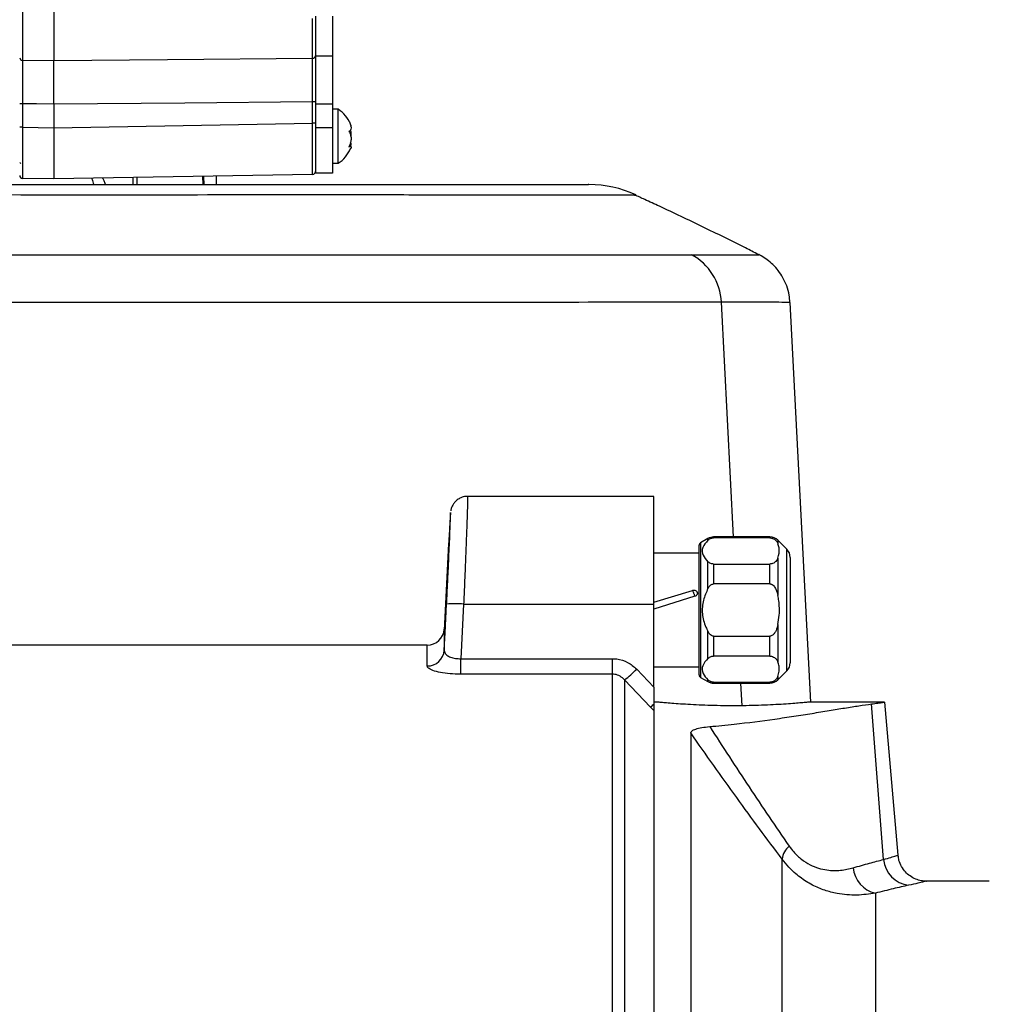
# Model space of a CAD drawing. Extents: x 0 to 16820, y 0 to 11880.
# Tile 46 of 78: x 8416 to 8586, y 6594 to 6767. Entities that reach past the tile are written whole.
import ezdxf

# ---------------------------------------------------------------- set-up
doc = ezdxf.new("R2010")
doc.units = 0
doc.header["$LTSCALE"] = 20
doc.layers.get('0').update_dxf_attribs({"linetype": 'CONTINUOUS'})
doc.styles.add('SLDTEXTSTYLE0', font='TXT', dxfattribs={"width": 0.605})
doc.dimstyles.new('SLDDIMSTYLE0', dxfattribs={"dimtxt": 100, "dimasz": 100, "dimexe": 0, "dimexo": 0.0625, "dimgap": 25, "dimtad": 1, "dimdec": 1, "dimrnd": 1e-09, "dimzin": 12, "dimtxsty": 'SLDTEXTSTYLE0', "dimsah": 1, "dimcen": 0, "dimazin": 3, "dimtfac": 1, "dimtofl": 0, "dimtmove": 0, "dimatfit": 3, "dimtolj": 1, "dimtzin": 12})
doc.dimstyles.new('SLDDIMSTYLE1', dxfattribs={"dimtxt": 100, "dimasz": 100, "dimexe": 0, "dimexo": 0.0625, "dimgap": 25, "dimtad": 1, "dimdec": 4, "dimlfac": 20, "dimzin": 12, "dimtxsty": 'SLDTEXTSTYLE0', "dimsah": 1, "dimcen": 0.09, "dimadec": 1, "dimazin": 3, "dimtfac": 1, "dimtofl": 0, "dimtmove": 0, "dimatfit": 3, "dimtolj": 1, "dimtzin": 12})

# ---------------------------------------------------------------- blocks, each defined once
blk = doc.blocks.new('_D')
at = {"color": 7, "linetype": 'CONTINUOUS'}
blk.add_line((10599.79, 8574.46), (7791.16, 6507.87), dxfattribs=at)
blk.add_solid([(10599.79, 8574.46), (10510.36, 8527.27), (10528.14, 8503.11)], dxfattribs=at)
at = {"color": 7, "linetype": 'CONTINUOUS', "insert": (8954.78, 7524), "char_height": 100, "attachment_point": 1, "rotation": 36.3456, "style": 'SLDTEXTSTYLE0'}
blk.add_mtext('R3487', dxfattribs=at)
blk = doc.blocks.new('_D_1')
at = {"color": 7, "linetype": 'CONTINUOUS'}
for q in [(9232.57, 8882.9), (7791.16, 6507.87)]:
    blk.add_line((8490.54, 7660.25), q, dxfattribs=at)
blk.add_solid([(8490.54, 7660.25), (8555.25, 7737.96), (8529.6, 7753.52)], dxfattribs=at)
at = {"color": 7, "linetype": 'CONTINUOUS', "insert": (8912.41, 8603.77), "char_height": 100, "attachment_point": 1, "rotation": 58.7465, "style": 'SLDTEXTSTYLE0'}
blk.add_mtext('R1348', dxfattribs=at)
blk = doc.blocks.new('_D_2')
at = {"color": 7, "linetype": 'CONTINUOUS'}
for p, q in [((4317.75, 7120.33), (3817.21, 7208.59)), ((7831.16, 6507.87), (11826.43, 6507.87))]:
    blk.add_line(p, q, dxfattribs=at)
blk.add_arc((7791.16, 6507.87), 4005.26, 0, 170, dxfattribs=at)
for points in [[(3846.75, 7203.38), (3880.08, 7298.85), (3850.61, 7304.42)], [(11796.43, 6507.87), (11810.18, 6608.05), (11780.18, 6607.68)]]:
    blk.add_solid(points, dxfattribs=at)
at = {"color": 7, "linetype": 'CONTINUOUS', "insert": (8009.94, 10638.69), "char_height": 100, "attachment_point": 1, "rotation": 355, "style": 'SLDTEXTSTYLE0'}
blk.add_mtext('170°', dxfattribs=at)

msp = doc.modelspace()

# ---------------------------------------------------------------- linework, layer by layer
at = {"color": 8, "linetype": 'CONTINUOUS'}
for p, q in [((8416.1560212, 6771.3648176), (8416.1560212, 6759.765426)), ((8467.1734248, 6760.1144708), (8467.1734248, 6767.113427)), ((8416.1560212, 6759.765426), (8421.6647421, 6759.717474)), ((8470.6647073, 6760.4862845), (8467.6647459, 6760.4862845)), ((8416.1560212, 6752.0799285), (8415.6647001, 6752.0799285)), ((8416.1560212, 6752.0799285), (8416.1560212, 6747.9664183)), ((8467.6647459, 6752.4079478), (8467.1734248, 6752.4079478)), ((8467.1734248, 6748.6646271), (8467.1734248, 6752.4079478)), ((8470.6647073, 6752.0341522), (8467.6647459, 6752.0341522)), ((8421.6647421, 6747.8702611), (8467.1734248, 6748.6646271)), ((8467.6647459, 6748.6646271), (8467.1734248, 6748.6646271)), ((8416.1560212, 6747.9664183), (8415.6647001, 6747.9664183)), ((8416.1560212, 6747.9664183), (8421.6647421, 6747.8702611)), ((8470.6647073, 6747.871632), (8467.6647459, 6747.871632)), ((8435.6240307, 6737.8716415), (8435.5973278, 6739.1148305)), ((8436.2449919, 6739.1261405), (8436.2719332, 6737.8716415)), ((8447.9331647, 6737.8716415), (8447.8872095, 6739.3293476)), ((8541.1720549, 6675.9011245), (8539.0524541, 6717.1922124)), ((8537.7006208, 6675.9011245), (8537.7006208, 6675.7413841)), ((8547.5862895, 6675.7413841), (8547.5862895, 6675.9011245)), ((8535.414723, 6674.8907662), (8535.414723, 6651.2114948)), ((8536.7006336, 6675.3347314), (8536.7006336, 6675.6331718)), ((8549.0005289, 6675.315345), (8549.0005289, 6674.709419)), ((8550.5789195, 6652.3653364), (8550.5789195, 6673.7369097)), ((8536.7006336, 6666.8337232), (8536.7006336, 6671.5521312)), ((8537.7006208, 6671.1454636), (8537.7006208, 6667.6470435)), ((8547.5862895, 6667.6470435), (8547.5862895, 6671.1454636)), ((8549.0005289, 6672.1774435), (8549.0005289, 6665.5831135)), ((8493.7331353, 6664.0956796), (8493.2362114, 6654.5002258)), ((8493.7331353, 6664.0956796), (8527.1647249, 6664.0956796)), ((8549.0005289, 6660.5191475), (8549.0005289, 6653.9248175)), ((8536.7006336, 6654.5501149), (8536.7006336, 6659.2685378)), ((8537.7006208, 6658.4552026), (8537.7006208, 6654.9567825)), ((8547.5862895, 6654.9567825), (8547.5862895, 6658.4552026)), ((8493.2362114, 6651.7601556), (8493.2362114, 6654.5002258)), ((8493.2362114, 6654.5002258), (8519.9221049, 6654.5002258)), ((8519.9221049, 6651.7601556), (8519.9221049, 6654.5002258)), ((8519.9221049, 6651.7601556), (8493.2362114, 6651.7601556)), ((8519.9221049, 6507.8716374), (8519.9221049, 6651.7601556)), ((8524.164704, 6652.6532865), (8527.1647249, 6649.4948513)), ((8522.0433747, 6650.763864), (8522.0433747, 6507.8716374)), ((8526.5736257, 6645.9974295), (8522.0433747, 6650.763864)), ((8536.7006336, 6650.4690743), (8536.7006336, 6650.7675296)), ((8537.7006208, 6650.360862), (8537.7006208, 6650.2011216)), ((8542.6953112, 6646.2271011), (8542.4913441, 6650.2011216)), ((8547.5862895, 6650.2011216), (8547.5862895, 6650.360862)), ((8549.0005289, 6651.3928271), (8549.0005289, 6650.786916)), ((8567.577747, 6619.1844738), (8565.4566561, 6646.5422309)), ((8527.1647249, 6645.3818029), (8526.5736257, 6645.9974295)), ((8549.7505938, 6391.8431646), (8549.7505938, 6619.2343852)), ((8566.1336456, 6613.2516361), (8566.1336456, 6400.3716356))]:
    msp.add_line(p, q, dxfattribs=at)
at = {"color": 7, "linetype": 'CONTINUOUS'}
for p, q in [((8421.6647421, 6771.2721324), (8421.6647421, 6759.717474)), ((8467.6647459, 6767.4923337), (8467.6647459, 6760.4862845)), ((8470.6647073, 6767.4923337), (8470.6647073, 6760.4862845)), ((8467.6647459, 6760.4862845), (8467.6647459, 6752.0341522)), ((8470.6647073, 6760.4862845), (8470.6647073, 6752.0341522)), ((8421.6647421, 6752.0348674), (8421.6647421, 6747.8702611)), ((8467.6647459, 6752.0341522), (8467.6647459, 6747.871632)), ((8470.6647073, 6752.0341522), (8470.6647073, 6747.871632)), ((8471.6646944, 6751.1216349), (8470.6647073, 6751.1216349)), ((8471.6646944, 6745.3844494), (8471.6646944, 6751.1216349)), ((8421.6647421, 6747.8702611), (8421.6647421, 6738.8716436)), ((8467.6647459, 6747.871632), (8467.6647459, 6739.8716307)), ((8470.6647073, 6747.871632), (8470.6647073, 6739.8716307)), ((8471.6646944, 6741.621638), (8471.6646944, 6745.3844494)), ((8473.8242303, 6744.6210182), (8473.6035739, 6744.6210182)), ((8470.6647073, 6741.621638), (8471.6646944, 6741.621638)), ((8470.6647073, 6739.8716307), (8467.6647459, 6739.8716307)), ((8421.6647421, 6738.8716436), (8416.1560212, 6738.9677859)), ((8467.1734248, 6739.6659947), (8421.6647421, 6738.8716436)), ((8448.0813419, 6737.8716415), (8448.0353271, 6739.3319404)), ((8450.2482091, 6737.8716415), (8450.2874886, 6739.3712497)), ((8545.613197, 6725.5331075), (8545.5790435, 6725.5333758)), ((8554.8116838, 6646.8716359), (8551.1274611, 6717.1706951)), ((8527.1647249, 6683.0489582), (8494.4285427, 6683.0489582)), ((8527.1647249, 6664.0956796), (8527.1647249, 6683.0489582)), ((8547.5862895, 6675.9011245), (8537.7006208, 6675.9011245)), ((8547.5862895, 6675.7413841), (8537.7006208, 6675.7413841)), ((8491.1012922, 6674.7012383), (8490.3069411, 6659.5434791)), ((8535.1647412, 6651.6445077), (8535.1647412, 6674.4577533)), ((8536.7006336, 6675.6331718), (8535.414723, 6674.8907662)), ((8550.5789195, 6673.7369097), (8549.0005289, 6675.315345)), ((8535.1647412, 6673.0511284), (8527.1647249, 6673.0511284)), ((8551.164714, 6672.3227001), (8551.164714, 6653.7795461)), ((8537.7006208, 6671.1454636), (8547.5862895, 6671.1454636)), ((8547.5862895, 6667.6470435), (8537.7006208, 6667.6470435)), ((8527.1647249, 6664.4386), (8533.9916621, 6666.5175504)), ((8534.3809997, 6665.4792822), (8527.1647249, 6663.2313526)), ((8533.9916621, 6666.5175504), (8534.0352927, 6666.5304101)), ((8527.1647249, 6649.4948513), (8527.1647249, 6664.0956796)), ((8537.7006208, 6658.4552026), (8547.5862895, 6658.4552026)), ((8487.3178874, 6656.8716413), (8393.4791957, 6656.8716413)), ((8547.5862895, 6654.9567825), (8537.7006208, 6654.9567825)), ((8527.1647249, 6653.0511177), (8535.1647412, 6653.0511177)), ((8549.0005289, 6650.786916), (8550.5789195, 6652.3653364)), ((8535.414723, 6651.2114948), (8536.7006336, 6650.4690743)), ((8537.7006208, 6650.360862), (8547.5862895, 6650.360862)), ((8537.7006208, 6650.2011216), (8547.5862895, 6650.2011216)), ((8527.6647483, 6646.8716359), (8527.1647249, 6646.8716359)), ((8567.7304541, 6646.8716359), (8554.6232139, 6646.8716359)), ((8570.1345478, 6619.9266708), (8567.7771245, 6646.8716359)), ((8527.1647249, 6645.3818029), (8527.1647249, 6507.8716374)), ((8533.6657439, 6641.443888), (8533.6657439, 6368.8716388)), ((8586.1761247, 6615.3716392), (8575.0738059, 6615.3716392))]:
    msp.add_line(p, q, dxfattribs=at)
at = {"color": 8, "linetype": 'CONTINUOUS', "flags": 128}
for points in [[(8421.6647421, 6759.717474), (8441.6611468, 6759.8916686), (8467.1734248, 6760.1144708)], [(8421.6647421, 6752.0348674), (8418.6231767, 6752.0597375), (8416.1560212, 6752.0799285)], [(8467.1734248, 6752.4079478), (8444.7064673, 6752.223531), (8421.6647421, 6752.0348674)], [(8490.3173124, 6655.9828914), (8490.4745494, 6659.0192116), (8490.7374059, 6664.0956796)]]:
    msp.add_lwpolyline(points, dxfattribs=at)
at = {"color": 7, "linetype": 'CONTINUOUS'}
for centre, radius, start, end in [((7791.1647235, 6507.8716374), 3487, 190, 170), ((7791.1647235, 6507.8716374), 1348, 190, 170), ((8468.3705711, 6746.1068034), 6, 24.047192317, 56.699823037), ((8468.3705711, 6746.6364714), 6, 303.300176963, 336.042113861), ((8467.1647235, 6740.165919), 0.5, 271, 0), ((8416.1647235, 6739.4677164), 0.5, 180, 269), ((8515.7722964, 6717.8717583), 19.9998832, 65.644955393, 90.001326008), ((8537.7006219, 6673.9011246), 2, 90, 120), ((8547.5862964, 6673.9011246), 2, 45, 90), ((8535.6647235, 6674.4577489), 0.5, 120, 180), ((8549.1647235, 6672.3226974), 2, 0, 45), ((8549.3835628, 6670.9531599), 15.9699792, 198.145470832, 200.045146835), ((8487.317853, 6659.8655475), 3.0000007, 269.999519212, 356.997714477), ((8549.1647235, 6653.7795517), 2, 315, 0), ((8535.6647235, 6651.6445002), 0.5, 180, 240), ((8537.7006219, 6652.2011246), 2, 240, 270), ((8547.5862964, 6652.2011246), 2, 270, 315)]:
    msp.add_arc(centre, radius, start, end, dxfattribs=at)
at = {"color": 8, "linetype": 'CONTINUOUS'}
for centre, radius, start, end in [((8416.111533, 6760.2147762), 0.4515472, 188.286601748, 275.654181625), ((8467.217481, 6760.5641922), 0.4518743, 264.404970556, 351.809339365), ((8529.0511465, 6716.7217341), 10.0123675, 2.693304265, 61.811925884), ((8554.8055695, 6672.7431969), 21.6798195, 197.785958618, 198.178340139), ((8492.2352706, 6649.3356587), 14.8358287, 84.205392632, 95.794607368), ((8487.3552404, 6656.1821303), 2.9687652, 269.351563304, 356.151889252), ((8504.6044364, 6672.4788101), 27.8505917, 308.767410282, 314.614129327), ((8522.4490117, 6651.6516447), 6.9987563, 306.109851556, 312.360492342), ((8553.3234011, 6618.82311), 3.5964009, 130.663324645, 173.433434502), ((8572.5544505, 6619.6173524), 4.9954941, 184.971132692, 263.532603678), ((8567.3806715, 6618.2794109), 5.1801152, 186.230218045, 256.070180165)]:
    msp.add_arc(centre, radius, start, end, dxfattribs=at)
for centre, major_axis, start_param, end_param in [((8467.1647235, 6748.6672138), (-0.0087261, 9.0012186), 3.1416086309, 4.712100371), ((8416.1647235, 6747.9690112), (0.0087261, 9.0012186), 1.5710849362, 3.1415766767)]:
    msp.add_ellipse(centre, major_axis=major_axis, ratio=0.0009691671, start_param=start_param, end_param=end_param, dxfattribs=at)
at = {"color": 7, "linetype": 'CONTINUOUS'}
msp.add_ellipse((8416.6147235, 6742.9216374), major_axis=(0, 1.75), ratio=0.7142857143, start_param=2.2782795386, end_param=2.4115453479, dxfattribs=at)
at = {"color": 8, "linetype": 'CONTINUOUS'}
for points, knots in [([(8416.1560212, 6759.765426), (8416.1557771, 6759.3040998), (8416.1551265, 6758.0747512), (8416.1549889, 6755.95087), (8416.1553705, 6753.7773502), (8416.1558018, 6752.6522474), (8416.1560212, 6752.0799285)], [0, 0, 0, 0, 0.2306483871, 0.6146351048, 0.8039720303, 1, 1, 1, 1]), ([(8467.1734248, 6752.4079478), (8467.1738118, 6753.5323059), (8467.1745858, 6755.7810406), (8467.1742485, 6758.0731414), (8467.1738761, 6759.4308906), (8467.1735776, 6759.8829674), (8467.1734248, 6760.1144708)], [0, 0, 0, 0, 0.3829631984, 0.7659326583, 0.8801367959, 1, 1, 1, 1]), ([(8523.9985262, 6736.0445208), (8524.0258685, 6736.0442188), (8524.117743, 6736.043204), (8523.1960793, 6736.0379706), (8521.2546019, 6736.02984), (8518.2880332, 6736.0212956), (8514.5385445, 6736.0133889), (8510.1880696, 6736.0096701), (8506.0338202, 6736.0304396), (8501.4103331, 6736.0504153), (8493.2031401, 6736.0426895), (8467.7389767, 6736.0652118), (8407.8234416, 6736.0131654), (8352.2777359, 6736.1223134), (8311.8940691, 6736.0400952), (8306.6352119, 6736.0258561), (8300.9041438, 6736.0416893), (8298.1189521, 6736.0386492), (8296.4096692, 6736.0333445), (8294.4335347, 6736.0404744), (8292.0700744, 6736.0467815), (8289.452964, 6736.0409857), (8285.9790838, 6736.0441391), (8281.9548397, 6736.0419938), (8277.4256848, 6736.0438134), (8272.4442359, 6736.0440198), (8267.0441517, 6736.0432001), (8261.2062909, 6736.0428714), (8255.0175605, 6736.0428688), (8248.5308897, 6736.042854), (8241.7940462, 6736.0426452), (8234.7882371, 6736.042691), (8227.6285319, 6736.0430768), (8220.3728497, 6736.04396), (8213.073823, 6736.043826), (8205.7096751, 6736.0428419), (8198.3987035, 6736.0423531), (8191.2143744, 6736.0431505), (8185.8281148, 6736.043005), (8182.9013045, 6736.0428432), (8182.2483813, 6736.0428071)], [0, 0, 0, 0, 0.007652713, 0.0257143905, 0.0438747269, 0.0620681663, 0.0787479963, 0.0954537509, 0.1085207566, 0.1215882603, 0.1477259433, 0.2000006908, 0.4055244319, 0.8165719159, 0.8201235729, 0.8560270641, 0.8758938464, 0.8825259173, 0.8891569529, 0.8957746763, 0.899631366, 0.9050616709, 0.910531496, 0.9160400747, 0.9215890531, 0.9270199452, 0.9324887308, 0.9379970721, 0.9435455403, 0.9489878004, 0.9544678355, 0.9599875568, 0.9655481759, 0.9709846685, 0.9764588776, 0.9819721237, 0.9875257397, 0.9929587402, 0.9984292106, 1, 1, 1, 1]), ([(8341.5093099, 6725.5298889), (8343.1561366, 6725.5270187), (8353.7156741, 6725.5086146), (8382.1175885, 6725.5050141), (8417.8075283, 6725.5456347), (8453.4826683, 6725.5418119), (8489.1473687, 6725.5291509), (8515.9272574, 6725.5396519), (8533.7806617, 6725.5466527)], [0, 0, 0, 0, 0.0257164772, 0.1648953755, 0.4432609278, 0.5824444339, 0.7216273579, 1, 1, 1, 1]), ([(8533.7806617, 6725.5466527), (8535.1625213, 6725.5432513), (8537.9282016, 6725.5364438), (8541.0581333, 6725.541796), (8543.4609756, 6725.5385613), (8544.9962645, 6725.5356444), (8545.7259207, 6725.5324055), (8545.6382446, 6725.5329515), (8545.613197, 6725.5331075)], [0, 0, 0, 0, 0.1837796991, 0.3678202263, 0.5521173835, 0.7370191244, 0.924870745, 1, 1, 1, 1]), ([(8539.0524541, 6717.1922124), (8521.215925, 6717.1765499), (8494.4611357, 6717.1530563), (8458.7855555, 6717.1717217), (8423.1109084, 6717.1753794), (8387.4386237, 6717.1253944), (8359.0463969, 6717.1298965), (8348.4901764, 6717.1524084), (8346.8537008, 6717.1558982)], [0, 0, 0, 0, 0.2784171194, 0.4176256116, 0.5568342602, 0.8352511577, 0.9744598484, 1, 1, 1, 1]), ([(8550.9931718, 6717.1636468), (8551.0065145, 6717.1639593), (8551.0420724, 6717.1647919), (8549.8405483, 6717.1709916), (8547.480031, 6717.1793463), (8543.9941794, 6717.1798218), (8540.7054249, 6717.1880678), (8539.0524541, 6717.1922124)], [0, 0, 0, 0, 0.1295888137, 0.3453497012, 0.5625227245, 0.7801182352, 1, 1, 1, 1]), ([(8494.4285427, 6683.0445475), (8494.4318706, 6682.9917969), (8494.4384855, 6682.8869441), (8494.4198324, 6682.0123076), (8494.3804176, 6680.6468861), (8494.318057, 6678.7551022), (8494.2356164, 6676.4380242), (8494.1330231, 6673.7165065), (8494.0140371, 6670.7170104), (8493.8801242, 6667.473835), (8493.7825965, 6665.2324157), (8493.7331353, 6664.0956796)], [0, 0, 0, 0, 0.11079755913, 0.22023316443, 0.3328416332, 0.44239074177, 0.55512507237, 0.66476161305, 0.77758215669, 0.88720076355, 1, 1, 1, 1]), ([(8534.1619526, 6666.1208368), (8534.1398625, 6666.1708729), (8534.0822627, 6666.301342), (8534.026215, 6666.4350937), (8533.9916621, 6666.5175504)], [0, 0, 0, 0, 0.383509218, 1, 1, 1, 1]), ([(8490.3139149, 6659.5238394), (8490.3139629, 6659.4565024), (8490.3140646, 6659.313921), (8490.3152742, 6658.061412), (8490.316633, 6656.6757319), (8490.3173124, 6655.9828914)], [0, 0, 0, 0, 0.3091318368, 0.6545656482, 1, 1, 1, 1]), ([(8487.3216425, 6653.2135552), (8487.3209157, 6653.8951783), (8487.3194621, 6655.2584167), (8487.3181081, 6656.5891647), (8487.3179659, 6656.7345111), (8487.3178874, 6656.8147189)], [0, 0, 0, 0, 0.3094715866, 0.6189396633, 1, 1, 1, 1]), ([(8490.3173124, 6655.9828914), (8490.3334763, 6655.8494766), (8490.3695216, 6655.5519653), (8490.7458263, 6655.1163645), (8491.3979423, 6654.7462271), (8492.2606802, 6654.5054531), (8492.9126743, 6654.5019594), (8493.2362114, 6654.5002258)], [0, 0, 0, 0, 0.1804788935, 0.4024631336, 0.6089733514, 0.8059620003, 1, 1, 1, 1]), ([(8519.9221049, 6654.5002258), (8520.170433, 6654.4899223), (8521.0836556, 6654.4520311), (8522.6473407, 6653.9711373), (8523.6591296, 6653.0923847), (8524.164704, 6652.6532865)], [0, 0, 0, 0, 0.1574410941, 0.5789871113, 1, 1, 1, 1]), ([(8493.2362114, 6651.7601556), (8492.5917593, 6651.7764147), (8491.305701, 6651.8088612), (8489.5831774, 6652.0588199), (8488.2471699, 6652.417978), (8487.452886, 6652.8265185), (8487.3619811, 6653.0945968), (8487.3216425, 6653.2135552)], [0, 0, 0, 0, 0.2055366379, 0.4101656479, 0.6162907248, 0.8297309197, 1, 1, 1, 1]), ([(8522.0433747, 6650.763864), (8521.7935921, 6650.9998278), (8521.3025605, 6651.4636943), (8520.5072273, 6651.7342064), (8520.0463561, 6651.7546453), (8519.9221049, 6651.7601556)], [0, 0, 0, 0, 0.4306000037, 0.8464894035, 1, 1, 1, 1]), ([(8549.7505938, 6619.2343852), (8548.4212392, 6621.0073249), (8545.7578227, 6624.559482), (8541.7353491, 6630.0753267), (8537.6987752, 6635.7016806), (8535.0112049, 6639.5282283), (8533.6657439, 6641.443888)], [0, 0, 0, 0, 0.2480418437, 0.4969619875, 0.7481673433, 1, 1, 1, 1]), ([(8537.0035444, 6642.5547248), (8539.3074964, 6638.9939743), (8542.7730821, 6633.6379224), (8547.4508416, 6626.6683137), (8549.8024101, 6623.2585687), (8550.9799396, 6621.5511656)], [0, 0, 0, 0, 0.4975414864, 0.7483978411, 1, 1, 1, 1]), ([(8550.9799396, 6621.5511656), (8551.2422514, 6621.1991726), (8551.8985931, 6620.3184357), (8553.1400495, 6619.1758283), (8554.6271202, 6618.2194573), (8556.1452108, 6617.614985), (8557.9805173, 6617.221008), (8560.0796208, 6617.2013322), (8561.5133435, 6617.5451234), (8562.2311507, 6617.7172458)], [0, 0, 0, 0, 0.0839010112, 0.2099323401, 0.3360534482, 0.4582569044, 0.5806035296, 0.7900250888, 1, 1, 1, 1]), ([(8566.1336456, 6613.2516361), (8565.0561616, 6613.0988494), (8562.9030668, 6612.7935417), (8559.8509044, 6613.0420833), (8557.2237635, 6613.7196827), (8555.0169718, 6614.6454821), (8552.8744771, 6615.9989007), (8551.0837839, 6617.5698285), (8550.1314657, 6618.7588469), (8549.7505938, 6619.2343852)], [0, 0, 0, 0, 0.1996119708, 0.39887687, 0.5229771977, 0.6469936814, 0.7794230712, 0.9117820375, 1, 1, 1, 1]), ([(8562.2311507, 6617.7172458), (8563.2120394, 6617.9983676), (8565.1827592, 6618.5631739), (8566.7770063, 6618.9767483), (8567.577747, 6619.1844738)], [0, 0, 0, 0, 0.49773116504, 1, 1, 1, 1]), ([(8567.577747, 6619.1844738), (8568.0380585, 6619.3149749), (8568.9685322, 6619.57877), (8569.8004434, 6619.8326814), (8570.2058032, 6619.9581332), (8570.1051297, 6619.9270131), (8570.0915133, 6619.922804)], [0, 0, 0, 0, 0.2981066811, 0.602592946, 0.9462492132, 1, 1, 1, 1]), ([(8575.0738059, 6615.3617522), (8575.0870502, 6615.364954), (8575.2105925, 6615.3948198), (8574.7216413, 6615.2764996), (8573.6972533, 6615.0321108), (8572.5645443, 6614.7807529), (8571.9917689, 6614.6536491)], [0, 0, 0, 0, 0.0424895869, 0.3963428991, 0.6947495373, 1, 1, 1, 1]), ([(8571.9917689, 6614.6536491), (8571.1207306, 6614.4566258), (8569.3704146, 6614.0607156), (8567.2159492, 6613.5221743), (8566.1336456, 6613.2516361)], [0, 0, 0, 0, 0.4976463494, 1, 1, 1, 1])]:
    msp.add_open_spline(points, degree=3, knots=knots, dxfattribs=at)
at = {"color": 7, "linetype": 'CONTINUOUS'}
for points, knots in [([(8421.6647421, 6752.0348674), (8421.6647421, 6752.7047833), (8421.6647421, 6754.4925438), (8421.6647421, 6757.3053707), (8421.6647421, 6758.9134417), (8421.6647421, 6759.717474)], [0, 0, 0, 0, 0.230560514, 0.6152817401, 1, 1, 1, 1]), ([(8467.6647459, 6760.4998148), (8467.6647459, 6760.0083956), (8467.6647459, 6758.7119636), (8467.6647459, 6755.9410404), (8467.6647459, 6753.585659), (8467.6647459, 6752.4079478)], [0, 0, 0, 0, 0.2338451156, 0.61691588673, 1, 1, 1, 1]), ([(8473.5581552, 6749.061594), (8473.6617584, 6748.8449527), (8473.8706134, 6748.4082227), (8473.9686969, 6747.8390577), (8473.8883879, 6747.4506821), (8473.7238634, 6747.2803197), (8473.5940127, 6747.234352), (8473.5581552, 6747.2216583)], [0, 0, 0, 0, 0.2469137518, 0.4977566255, 0.7104280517, 0.9200363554, 1, 1, 1, 1]), ([(8473.8788878, 6748.1736487), (8473.9055397, 6748.1896586), (8473.9715028, 6748.2292827), (8473.883556, 6748.4998858), (8473.7242586, 6748.8058312), (8473.5940976, 6749.0062506), (8473.5581552, 6749.061594)], [0, 0, 0, 0, 0.2230912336, 0.5521482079, 0.8763311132, 1, 1, 1, 1]), ([(8473.5581552, 6747.2216583), (8473.6617589, 6747.0490151), (8473.8706127, 6746.7009856), (8473.9686913, 6746.0101819), (8473.8884095, 6745.3280048), (8473.7238284, 6744.8456242), (8473.5940115, 6744.5996425), (8473.5581552, 6744.5317006)], [0, 0, 0, 0, 0.2469126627, 0.4977487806, 0.7104302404, 0.9200188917, 1, 1, 1, 1]), ([(8473.8788878, 6746.3716364), (8473.9042643, 6746.5032843), (8473.9670521, 6746.8290128), (8473.9303775, 6747.2282288), (8473.8554305, 6747.4430992), (8473.8501583, 6747.4582142)], [0, 0, 0, 0, 0.3867285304, 0.9568595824, 1, 1, 1, 1]), ([(8473.8788878, 6744.5696241), (8473.9042603, 6744.6843339), (8473.9670344, 6744.9681375), (8473.9304365, 6745.2047548), (8473.8554305, 6745.2797848), (8473.8501583, 6745.2850586)], [0, 0, 0, 0, 0.3867652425, 0.9568957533, 1, 1, 1, 1]), ([(8473.5581552, 6744.5317006), (8473.6626275, 6744.5763692), (8473.873266, 6744.6664304), (8473.9587058, 6744.534916), (8473.9306619, 6744.3486851), (8473.8556018, 6744.2086115), (8473.8503967, 6744.1988981)], [0, 0, 0, 0, 0.3399271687, 0.6853651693, 0.978181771, 1, 1, 1, 1]), ([(8428.3193027, 6738.9877981), (8428.42805, 6738.7430845), (8428.5643336, 6738.4364064), (8428.6392609, 6737.9665719), (8428.6544, 6737.8716415)], [0, 0, 0, 0, 0.7979494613, 1, 1, 1, 1]), ([(8430.7464634, 6737.8716415), (8430.68107, 6738.1119452), (8430.55287, 6738.5830464), (8430.3431995, 6738.8772112), (8430.2404796, 6739.0213257)], [0, 0, 0, 0, 0.51008914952, 1, 1, 1, 1]), ([(8294.0314685, 6737.8716415), (8298.2273683, 6737.8716415), (8316.3486621, 6737.8716415), (8348.386409, 6737.8716415), (8389.9068667, 6737.8716415), (8431.7627342, 6737.8716415), (8461.1914843, 6737.8716415), (8479.6201146, 6737.8716415), (8486.2547074, 6737.8716415), (8492.8276161, 6737.8716415), (8499.134338, 6737.8716415), (8504.8942923, 6737.8716415), (8509.5450298, 6737.8716415), (8512.8459133, 6737.8716415), (8514.7634976, 6737.8716415), (8515.7273788, 6737.8716415), (8515.6686864, 6737.8716415), (8515.6491076, 6737.8716415)], [0, 0, 0, 0, 0.0539668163, 0.233072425, 0.4121780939, 0.5912838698, 0.7703894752, 0.7968848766, 0.8233888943, 0.8498924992, 0.8763873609, 0.9028712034, 0.9293529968, 0.9495220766, 0.9697087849, 0.98989536, 1, 1, 1, 1]), ([(8523.7877642, 6736.0459811), (8523.85233, 6736.0459964), (8524.144387, 6736.0460654), (8524.0623933, 6736.0451971), (8523.9985262, 6736.0445208)], [0, 0, 0, 0, 0.2210727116, 1, 1, 1, 1]), ([(8545.5909644, 6725.5568302), (8544.823547, 6725.9486891), (8541.5685047, 6727.6107797), (8535.7716053, 6730.4738394), (8529.8529359, 6733.2862458), (8525.8532831, 6735.1366556), (8524.3990729, 6735.7978651), (8523.7991487, 6736.0706425)], [0, 0, 0, 0, 0.10740762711, 0.45557522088, 0.80296998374, 0.91871663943, 1, 1, 1, 1]), ([(8551.0978376, 6717.1734518), (8551.0717657, 6717.6004371), (8551.011749, 6718.5833475), (8550.5876121, 6720.0438731), (8549.9371292, 6721.4882609), (8549.110249, 6722.7426301), (8548.1677576, 6723.8057385), (8547.1469397, 6724.6663836), (8546.2965764, 6725.2448125), (8545.7738246, 6725.492336), (8545.6272637, 6725.5617327)], [0, 0, 0, 0, 0.1218882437, 0.2805839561, 0.4307136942, 0.5730544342, 0.7078363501, 0.8348946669, 0.9537103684, 1, 1, 1, 1]), ([(8494.4271718, 6683.0152965), (8494.3242586, 6683.0241718), (8493.9251612, 6683.0585903), (8493.2852291, 6682.8519697), (8492.6169609, 6682.4754412), (8492.1364579, 6682.0148979), (8491.8124187, 6681.546948), (8491.6158511, 6681.1202525), (8491.5171296, 6680.7897831), (8491.4759666, 6680.5936174), (8491.4606111, 6680.5043157), (8491.4568807, 6680.47634), (8491.4565359, 6680.4737544)], [0, 0, 0, 0, 0.0673727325, 0.2612714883, 0.425423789, 0.5686314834, 0.6929688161, 0.7977520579, 0.8805384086, 0.9358332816, 0.9940696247, 1, 1, 1, 1]), ([(8490.7374059, 6664.0956796), (8490.7855086, 6665.0346347), (8490.883111, 6666.9398126), (8491.0159729, 6669.6733966), (8491.136233, 6672.249698), (8491.2381236, 6674.5459829), (8491.3216541, 6676.5392331), (8491.3835747, 6678.1363394), (8491.4240314, 6679.3216144), (8491.4416523, 6680.040683), (8491.4366884, 6680.2867013), (8491.4095028, 6680.0482332), (8491.3602273, 6679.3305374), (8491.290531, 6678.1568846), (8491.2047819, 6676.62523), (8491.1350456, 6675.3279945), (8491.1013519, 6674.7012234)], [0, 0, 0, 0, 0.0709396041, 0.1439393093, 0.2148973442, 0.2879202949, 0.3588430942, 0.4318281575, 0.502694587, 0.5756077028, 0.6464324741, 0.7193068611, 0.7901155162, 0.8629703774, 0.9337928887, 1, 1, 1, 1]), ([(8536.7006336, 6675.3347314), (8536.7873508, 6675.4092843), (8536.9404611, 6675.5409171), (8537.2371564, 6675.6745188), (8537.4962062, 6675.7340139), (8537.6436088, 6675.7393285), (8537.7006208, 6675.7413841)], [0, 0, 0, 0, 0.3812508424, 0.6731473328, 0.8735809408, 1, 1, 1, 1]), ([(8547.5862895, 6675.7413841), (8547.6745182, 6675.7364763), (8547.8505352, 6675.7266853), (8548.1399629, 6675.6414679), (8548.501754, 6675.4444063), (8548.8071889, 6675.1147976), (8548.9372953, 6674.8420019), (8549.0005289, 6674.709419)], [0, 0, 0, 0, 0.0987899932, 0.1970867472, 0.3692040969, 0.6934236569, 1, 1, 1, 1]), ([(8536.7006336, 6675.3347314), (8536.3356305, 6674.9159269), (8535.6022653, 6674.0744638), (8535.6706743, 6672.7083051), (8536.3726481, 6671.9203091), (8536.7006336, 6671.5521312)], [0, 0, 0, 0, 0.3455106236, 0.6942007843, 1, 1, 1, 1]), ([(8549.0005289, 6672.1774435), (8549.1612551, 6672.7831651), (8549.3865174, 6673.6321006), (8549.0864858, 6674.4695079), (8549.0005289, 6674.709419)], [0, 0, 0, 0, 0.7135071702, 1, 1, 1, 1]), ([(8537.7006208, 6671.1454636), (8537.6123615, 6671.1503702), (8537.4362853, 6671.1601587), (8537.1473832, 6671.245522), (8536.8961637, 6671.3794186), (8536.7606042, 6671.499159), (8536.7006336, 6671.5521312)], [0, 0, 0, 0, 0.1952920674, 0.389605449, 0.7299660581, 1, 1, 1, 1]), ([(8549.0005289, 6672.1774435), (8548.9051203, 6671.9832703), (8548.7718547, 6671.7120515), (8548.4205668, 6671.3986675), (8548.1416102, 6671.2448547), (8547.8446971, 6671.1588877), (8547.6682646, 6671.1497222), (8547.5862895, 6671.1454636)], [0, 0, 0, 0, 0.446676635, 0.6239123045, 0.8023801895, 0.9081806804, 1, 1, 1, 1]), ([(8536.7006336, 6666.8337232), (8536.7578921, 6666.9351683), (8536.8927335, 6667.1740674), (8537.1471348, 6667.4492123), (8537.4430038, 6667.620654), (8537.6196463, 6667.6387487), (8537.7006208, 6667.6470435)], [0, 0, 0, 0, 0.2585760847, 0.6089363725, 0.8207330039, 1, 1, 1, 1]), ([(8547.5862895, 6667.6470435), (8547.6428985, 6667.6430068), (8547.7807343, 6667.6331781), (8548.0309118, 6667.5249063), (8548.3644432, 6667.2338942), (8548.7555123, 6666.5761928), (8548.9052358, 6665.9693471), (8549.0005289, 6665.5831135)], [0, 0, 0, 0, 0.0635360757, 0.1547023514, 0.3002046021, 0.5546074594, 1, 1, 1, 1]), ([(8534.0352927, 6666.5304101), (8534.114116, 6666.5436661), (8534.271341, 6666.5701072), (8534.505901, 6666.5048494), (8534.6722663, 6666.3984887), (8534.7667951, 6666.2778544), (8534.8156197, 6666.175361), (8534.843421, 6666.0652268), (8534.8440596, 6665.9519788), (8534.8158136, 6665.84089), (8534.7452615, 6665.7057109), (8534.6083127, 6665.5564152), (8534.4575908, 6665.5052715), (8534.3809997, 6665.4792822)], [0, 0, 0, 0, 0.125357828, 0.2500450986, 0.3766182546, 0.4372415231, 0.4995195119, 0.5635404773, 0.6244788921, 0.6856671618, 0.750454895, 0.8731906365, 1, 1, 1, 1]), ([(8536.7006336, 6666.8337232), (8536.3965691, 6666.162902), (8535.7599481, 6664.7584015), (8535.5891987, 6662.3720701), (8536.0891528, 6660.5123556), (8536.5714233, 6659.5313656), (8536.7006336, 6659.2685378)], [0, 0, 0, 0, 0.2788792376, 0.5838903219, 0.8885155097, 1, 1, 1, 1]), ([(8549.0005289, 6660.5191475), (8549.0923022, 6661.0642408), (8549.3244228, 6662.4429364), (8549.2630716, 6664.1602849), (8549.0551884, 6665.2868908), (8549.0005289, 6665.5831135)], [0, 0, 0, 0, 0.3252217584, 0.822578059, 1, 1, 1, 1]), ([(8549.0005289, 6660.5191475), (8548.9121234, 6660.1575417), (8548.7794764, 6659.6149749), (8548.438295, 6658.9812221), (8548.140271, 6658.6528123), (8547.8438267, 6658.4816278), (8547.6672389, 6658.4635086), (8547.5862895, 6658.4552026)], [0, 0, 0, 0, 0.4165491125, 0.625005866, 0.8022095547, 0.9093311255, 1, 1, 1, 1]), ([(8537.7006208, 6658.4552026), (8537.6440158, 6658.459235), (8537.5061429, 6658.4690569), (8537.2564515, 6658.577522), (8536.9522354, 6658.8380335), (8536.793576, 6659.1095084), (8536.7006336, 6659.2685378)], [0, 0, 0, 0, 0.1255254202, 0.3057424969, 0.5933053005, 1, 1, 1, 1]), ([(8536.7006336, 6654.5501149), (8536.7873251, 6654.6246659), (8536.9403663, 6654.7562748), (8537.2372839, 6654.8899547), (8537.4961631, 6654.9494061), (8537.6436043, 6654.9547254), (8537.7006208, 6654.9567825)], [0, 0, 0, 0, 0.3812693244, 0.6730759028, 0.8735763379, 1, 1, 1, 1]), ([(8547.5862895, 6654.9567825), (8547.6745166, 6654.9518677), (8547.8505288, 6654.9420626), (8548.1400296, 6654.8568537), (8548.5015865, 6654.6598729), (8548.807263, 6654.3301351), (8548.9373147, 6654.0573905), (8549.0005289, 6653.9248175)], [0, 0, 0, 0, 0.0987919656, 0.1970888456, 0.369266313, 0.6934190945, 1, 1, 1, 1]), ([(8536.7006336, 6654.5501149), (8536.3356307, 6654.1313179), (8535.6022641, 6653.2898677), (8535.6706726, 6651.9236835), (8536.3726482, 6651.1357004), (8536.7006336, 6650.7675296)], [0, 0, 0, 0, 0.3455100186, 0.6942014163, 1, 1, 1, 1]), ([(8549.0005289, 6651.3928271), (8549.1612553, 6651.9985549), (8549.3865177, 6652.8474987), (8549.0864858, 6653.6849065), (8549.0005289, 6653.9248175)], [0, 0, 0, 0, 0.7135075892, 1, 1, 1, 1]), ([(8537.7006208, 6650.360862), (8537.6123595, 6650.3657617), (8537.4362778, 6650.3755365), (8537.1474556, 6650.460905), (8536.8960336, 6650.594878), (8536.7605836, 6650.714559), (8536.7006336, 6650.7675296)], [0, 0, 0, 0, 0.1952865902, 0.3895981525, 0.7298371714, 1, 1, 1, 1]), ([(8549.0005289, 6651.3928271), (8548.9051223, 6651.1986466), (8548.7718601, 6650.9274189), (8548.4205614, 6650.6140759), (8548.1416155, 6650.4602269), (8547.844695, 6650.3742903), (8547.6682643, 6650.3651219), (8547.5862895, 6650.360862)], [0, 0, 0, 0, 0.44667740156, 0.62391095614, 0.80238116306, 0.90818052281, 1, 1, 1, 1]), ([(8527.1647249, 6649.4948513), (8527.1647249, 6648.8002888), (8527.1647249, 6647.7173186), (8527.1647249, 6646.8067122), (8527.1647249, 6646.4801228)], [0, 0, 0, 0, 0.6413496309, 1, 1, 1, 1]), ([(8527.1647249, 6646.4801228), (8527.1647249, 6646.209921), (8527.1647249, 6645.7248742), (8527.1647249, 6645.4871151), (8527.1647249, 6645.3818029)], [0, 0, 0, 0, 0.557063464, 1, 1, 1, 1]), ([(8554.6232139, 6646.8676126), (8554.634593, 6646.868713), (8554.6806433, 6646.8731661), (8554.3706084, 6646.843064), (8553.6949417, 6646.7799573), (8552.6489031, 6646.6886035), (8551.2744597, 6646.5806776), (8549.6230246, 6646.4690061), (8547.7141596, 6646.36465), (8545.6347422, 6646.2810638), (8543.409303, 6646.2265807), (8541.144094, 6646.2082133), (8538.8621862, 6646.2275871), (8536.6691405, 6646.2819807), (8534.5846286, 6646.3661555), (8532.7009165, 6646.4693807), (8531.0386462, 6646.5818484), (8529.6712863, 6646.6894123), (8528.62634, 6646.7805987), (8527.8383217, 6646.8545673), (8527.7272309, 6646.8654916), (8527.6647483, 6646.8716359)], [0, 0, 0, 0, 0.0178214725, 0.0721218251, 0.1247903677, 0.1789763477, 0.2318115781, 0.2861690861, 0.3391793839, 0.3937264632, 0.4466428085, 0.5011043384, 0.5538041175, 0.6080322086, 0.6607332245, 0.714947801, 0.7678616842, 0.822302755, 0.8753095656, 0.9298682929, 1, 1, 1, 1]), ([(8537.0035444, 6642.5547248), (8538.443609, 6642.6924738), (8542.4396339, 6643.0747125), (8547.3965071, 6643.7225077), (8551.8622275, 6644.3814891), (8555.0631703, 6644.8874894), (8558.0455594, 6645.3775025), (8560.8057821, 6645.8342109), (8563.3226614, 6646.2407721), (8564.7453374, 6646.4417464), (8565.4566561, 6646.5422309)], [0, 0, 0, 0, 0.1193179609, 0.3310945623, 0.4399547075, 0.5488142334, 0.6599535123, 0.7710909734, 0.8855485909, 1, 1, 1, 1]), ([(8565.4566561, 6646.5422309), (8565.8640152, 6646.5978947), (8566.6868376, 6646.7103297), (8567.4511116, 6646.8228106), (8567.8344519, 6646.8802134), (8567.7451734, 6646.8668504), (8567.7304541, 6646.8646473)], [0, 0, 0, 0, 0.2896056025, 0.5849728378, 0.9315748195, 1, 1, 1, 1]), ([(8533.6657439, 6641.443888), (8533.7121076, 6641.5704792), (8533.804783, 6641.8235199), (8534.5358623, 6642.1446633), (8535.6080252, 6642.4025784), (8536.5237984, 6642.5024205), (8537.0035444, 6642.5547248)], [0, 0, 0, 0, 0.2403863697, 0.4805035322, 0.7278514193, 1, 1, 1, 1]), ([(8575.0717198, 6615.3753719), (8575.0505617, 6615.373932), (8574.7598841, 6615.3541494), (8574.1330236, 6615.4500812), (8573.1789425, 6615.7129748), (8572.225766, 6616.2379313), (8571.3717114, 6616.9869921), (8570.7064794, 6617.9214128), (8570.2622939, 6618.9309741), (8570.193669, 6619.6298435), (8570.1638733, 6619.9332795)], [0, 0, 0, 0, 0.0086460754, 0.1187830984, 0.2553725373, 0.4113079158, 0.5576727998, 0.7149332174, 0.8762293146, 1, 1, 1, 1])]:
    msp.add_open_spline(points, degree=3, knots=knots, dxfattribs=at)

# ---------------------------------------------------------------- dimensions: what is measured, and where the dimension line sits
dim = msp.add_angular_dim_2l(base=(8140.2463275, 10497.8926284), line1=((6833.3630896, 6507.8716374), (7791.1647235, 6507.8716374)), line2=((4357.1400888, 7113.3828329), (6463.6438724, 6741.9493809)), dimstyle='SLDDIMSTYLE1', dxfattribs=at)
dim.commit()
dim.dimension.update_dxf_attribs({"geometry": '_D_2', "text_midpoint": (8140.2463275, 10497.8926284), "dimtype": 162})
for mpoint, picture, middle in [((8490.5424676, 7660.2495143), '_D_1', (9128.1680713, 8710.8770973)), ((10599.7943733, 8574.4554102), '_D', (9195.4797484, 7541.1637238))]:
    dim = msp.add_radius_dim(center=(7791.1647235, 6507.8716374), mpoint=mpoint, dimstyle='SLDDIMSTYLE0', dxfattribs=at)
    dim.commit()
    dim.dimension.update_dxf_attribs({"geometry": picture, "text_midpoint": middle, "dimtype": 164})

doc.saveas('drawing.dxf')
